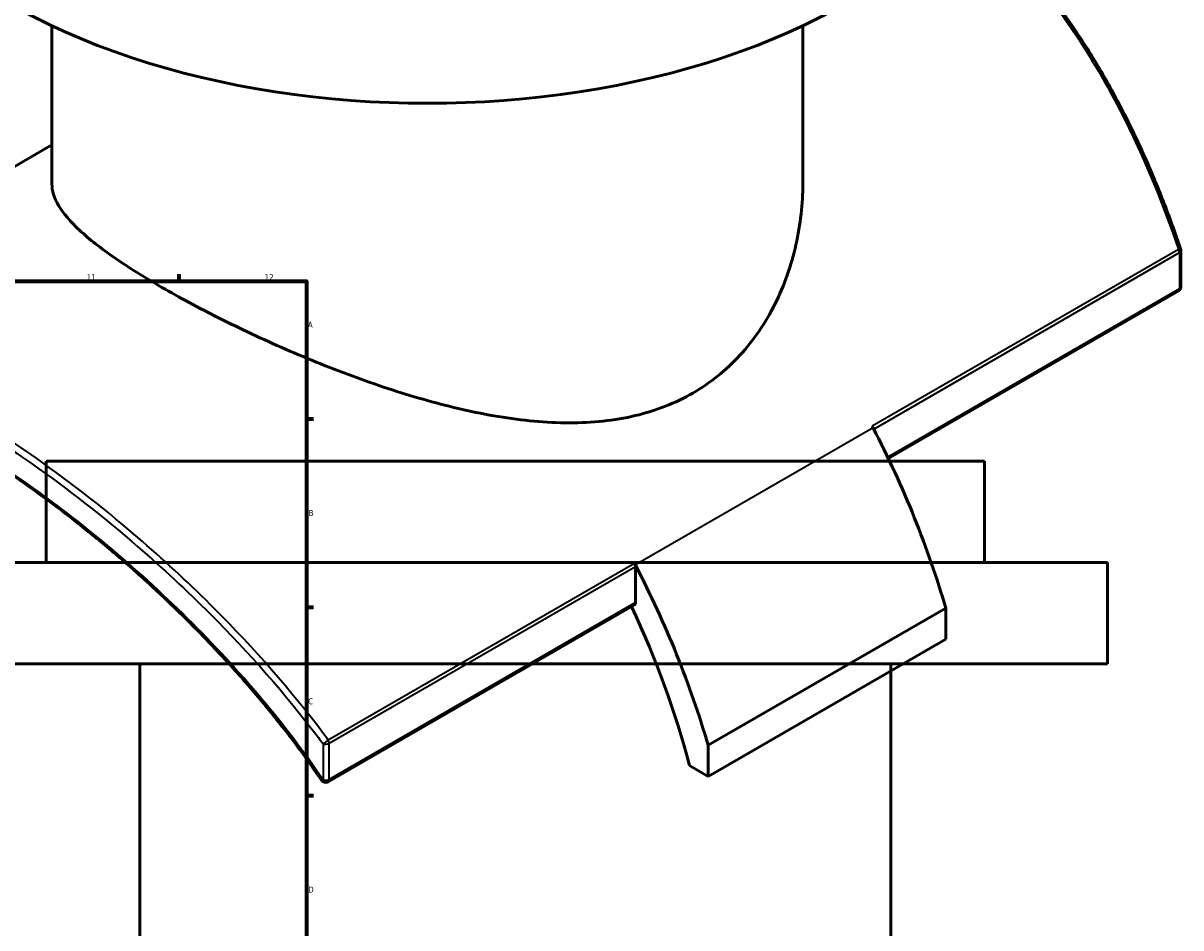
# Model space of a CAD drawing. Header units: millimetres. Extents: x -634 to 1168, y -305 to 951.
# Tile 10 of 11: x 709 to 1166, y 319 to 676. Entities that reach past the tile are written whole.
import ezdxf

# ---------------------------------------------------------------- set-up
doc = ezdxf.new("R2010")
doc.units = ezdxf.units.MM
for name, color, linetype, lineweight in [('Border (ANSI)', 7, 'Continuous', 70), ('Visible (ANSI)', 7, 'Continuous', 50), ('Visible Narrow (ANSI)', 7, 'Continuous', 35)]:
    doc.layers.add(name, color=color, linetype=linetype, lineweight=lineweight)
doc.styles.add('Note Text (ANSI)', font='tahoma.ttf')

# ---------------------------------------------------------------- blocks, each defined once
blk = doc.blocks.new('Borders Default Border')
at = {"layer": 'Border (ANSI)'}
for p, q in [((770.92, 574), (770.92, 576.8)), ((821, 519.75), (823.8, 519.75)), ((821, 445.5), (823.8, 445.5)), ((821, 371.25), (823.8, 371.25))]:
    blk.add_line(p, q, dxfattribs=at)
at = {"layer": 'Border (ANSI)', "flags": 128}
blk.add_lwpolyline([(20, 20), (20, 574), (821, 574), (821, 20), (20, 20)], dxfattribs=at)
at = {"layer": 'Border (ANSI)', "color": 5, "true_color": 0x0000ff, "char_height": 2.4, "attachment_point": 7, "style": 'Note Text (ANSI)'}
for s, insert in [('11', (734.43, 574.4)), ('12', (804.52, 574.4)), ('A', (821.58, 555.68)), ('B', (821.87, 481.43)), ('C', (821.71, 407.13)), ('D', (821.72, 332.93))]:
    blk.add_mtext(s, dxfattribs=dict(at, insert=insert))

msp = doc.modelspace()

# ---------------------------------------------------------------- linework, layer by layer
at = {"layer": 'Visible (ANSI)'}
for p, q in [((720.7, 612.42), (720.7, 674.73)), ((1016.7, 612.42), (1016.7, 674.73)), ((720.7, 627.75), (578.71, 545.78)), ((1165.74, 571.91), (1165.74, 586.14)), ((1164.74, 570.17), (1050.42, 504.17)), ((1088.38, 503.12), (718.38, 503.12)), ((718.38, 463.12), (718.38, 503.12)), ((1088.38, 463.12), (1088.38, 503.12)), ((1136.88, 463.12), (669.88, 463.12)), ((950.72, 447.29), (950.72, 461.52)), ((1136.88, 423.12), (1136.88, 463.12)), ((950.31, 446.37), (829.56, 376.66)), ((1073.05, 445.13), (979.36, 391.04)), ((1073.05, 445.13), (1073.05, 432.89)), ((1073.05, 432.89), (979.36, 378.79)), ((1136.88, 423.12), (669.88, 423.12)), ((755.38, 243.12), (755.38, 423.12)), ((1051.38, 243.12), (1051.38, 423.12)), ((979.36, 378.79), (979.36, 391.04)), ((972.01, 383.03), (979.36, 378.79))]:
    msp.add_line(p, q, dxfattribs=at)
for centre, start, end in [((1163.74, 586.14), 0, 18.6795), ((1163.74, 571.91), 300, 0), ((828.56, 378.39), 214.0489, 300)]:
    msp.add_arc(centre, 2, start, end, dxfattribs=at)
for centre, major_axis, start_param, end_param in [((868.7, 779), (-233.5, 0), 0, 3.141593), ((915.54, 463.12), (120, -207.85), 1.493842, 1.496945), ((915.54, 463.12), (120, -207.85), 1.16685, 1.493842), ((949.31, 462.34), (1, -1.73), 0.785398, 1.496945), ((821.85, 409.03), (-120, 207.85), 4.635435, 4.638537), ((821.85, 409.03), (-120, 207.85), 4.308443, 4.635435), ((949.31, 448.1), (1, -1.73), 0, 0.785398), ((821.85, 409.03), (112.5, -194.86), 1.122147, 1.428592)]:
    msp.add_ellipse(centre, major_axis=major_axis, ratio=0.57735, start_param=start_param, end_param=end_param, dxfattribs=at)
for points, knots in [([(1165.64, 586.78), (1163.52, 593.04), (1161.27, 599.24), (1156.5, 611.49), (1153.98, 617.54), (1148.66, 629.42), (1145.87, 635.26), (1140.03, 646.64), (1136.99, 652.18), (1130.68, 662.91), (1127.41, 668.11), (1120.67, 678.1), (1117.19, 682.9), (1110.06, 692.09), (1106.41, 696.48), (1098.93, 704.82), (1095.11, 708.78), (1087.69, 715.91), (1084.09, 719.12), (1080.43, 722.17)], [2.357199, 2.357199, 2.357199, 2.357199, 4.332698, 4.332698, 6.308196, 6.308196, 8.281339, 8.281339, 10.236129, 10.236129, 12.165617, 12.165617, 14.066053, 14.066053, 15.936642, 15.936642, 17.7791, 17.7791, 19.429495, 19.429495, 19.429495, 19.429495]), ([(973.35, 529.92), (969.94, 527.95), (966.33, 526.21), (958.75, 523.24), (954.79, 522), (942.47, 519.07), (933.68, 518.17), (915.5, 518.18), (906.09, 519.09), (887.25, 522.22), (877.82, 524.42), (859.64, 529.51), (850.23, 532.57), (831.37, 539.45), (821.93, 543.25), (803.68, 551.2), (794.86, 555.35), (778.42, 563.6), (770.81, 567.71), (757.28, 575.52), (751, 579.43), (740.05, 586.99), (735.38, 590.64), (727.93, 597.52), (725.16, 600.77), (721.54, 606.87), (720.7, 609.73), (720.7, 612.42)], [0, 0, 0, 0, 1.446356, 1.446356, 2.892712, 2.892712, 5.785423, 5.785423, 8.678135, 8.678135, 11.570846, 11.570846, 14.442183, 14.442183, 17.31352, 17.31352, 20.184857, 20.184857, 23.056194, 23.056194, 25.927531, 25.927531, 28.798868, 28.798868, 31.670205, 31.670205, 34.541542, 34.541542, 34.541542, 34.541542]), ([(1016.7, 612.42), (1016.7, 604.6), (1015.84, 596.45), (1012.21, 580.36), (1009.44, 572.42), (1002.03, 557.63), (997.38, 550.77), (989.18, 541.85), (986.24, 539.11), (980.03, 534.12), (976.76, 531.89), (973.35, 529.92)], [80.65393, 80.65393, 80.65393, 80.65393, 83.546642, 83.546642, 86.439354, 86.439354, 89.332065, 89.332065, 90.778421, 90.778421, 92.224777, 92.224777, 92.224777, 92.224777]), ([(826.91, 377.27), (823.53, 382.27), (820, 387.21), (812.66, 397), (808.85, 401.85), (800.99, 411.39), (796.95, 416.09), (788.69, 425.31), (784.47, 429.82), (775.92, 438.63), (771.6, 442.92), (762.88, 451.26), (758.49, 455.31), (749.71, 463.13), (745.32, 466.91), (736.55, 474.19), (732.18, 477.7), (723.5, 484.42), (719.2, 487.64), (710.66, 493.8), (706.43, 496.73), (698.08, 502.31), (693.95, 504.95), (685.82, 509.95), (681.8, 512.31), (673.91, 516.73), (670.02, 518.79), (662.38, 522.61), (658.63, 524.37), (651.28, 527.58), (647.68, 529.03), (640.63, 531.61), (637.18, 532.74), (630.46, 534.67), (627.19, 535.47), (620.82, 536.72), (617.72, 537.16), (611.77, 537.7), (608.92, 537.78), (604.13, 537.61), (602.14, 537.43), (598.79, 536.95), (597.39, 536.68), (593.98, 535.88), (592.02, 535.27), (588.26, 533.8), (586.46, 532.93), (584.74, 531.94)], [7.529709, 7.529709, 7.529709, 7.529709, 9.38958, 9.38958, 11.25888, 11.25888, 13.128073, 13.128073, 14.987869, 14.987869, 16.83058, 16.83058, 18.650895, 18.650895, 20.446097, 20.446097, 22.21592, 22.21592, 23.962276, 23.962276, 25.688952, 25.688952, 27.400977, 27.400977, 29.104042, 29.104042, 30.804024, 30.804024, 32.506738, 32.506738, 34.217832, 34.217832, 35.942628, 35.942628, 37.686162, 37.686162, 39.453651, 39.453651, 41.221092, 41.221092, 42.546673, 42.546673, 43.540858, 43.540858, 45.032137, 45.032137, 46.523416, 46.523416, 46.523416, 46.523416])]:
    msp.add_open_spline(points, degree=3, knots=knots, dxfattribs=at)
at = {"layer": 'Visible Narrow (ANSI)'}
for p, q in [((1164.81, 586.59), (1044.07, 516.88)), ((1044.65, 515.75), (1165.15, 585.32)), ((1165.15, 585.32), (1165.15, 571.09)), ((1165.15, 571.09), (1050.17, 504.7)), ((1044.41, 516.22), (950.72, 462.13)), ((950.38, 462.78), (829.63, 393.07)), ((829.98, 391.81), (950.72, 461.52)), ((950.72, 447.29), (829.98, 377.58)), ((827.61, 391.61), (827.61, 377.38)), ((829.98, 377.58), (829.98, 391.81))]:
    msp.add_line(p, q, dxfattribs=at)
for centre, major_axis, ratio, start_param, end_param in [((1163.74, 586.14), (1.89, 0.64), 0.049889, 0, 0.953223), ((1163.74, 586.14), (1, -1.73), 0.57735, 0.785398, 1.496945), ((1163.74, 586.14), (2, 0), 0.57735, 5.497787, 6.283185), ((1163.74, 571.91), (1, -1.73), 0.57735, 0, 0.785398), ((1163.74, 571.91), (2, 0), 0.57735, 5.497787, 6.283185), ((828.56, 392.63), (-1.61, -1.19), 0.16821, 0.814404, 2.169546), ((828.56, 392.63), (-1, 1.73), 0.57735, 3.926991, 4.638537), ((828.56, 392.63), (2, 0), 0.57735, 4.213438, 5.497787), ((828.56, 378.39), (-1.66, -1.12), 0.207573, 0, 0.822599), ((828.56, 378.39), (-2, 0), 0.57735, 1.071845, 2.356194), ((828.56, 378.39), (1, -1.73), 0.57735, 0, 0.785398)]:
    msp.add_ellipse(centre, major_axis=major_axis, ratio=ratio, start_param=start_param, end_param=end_param, dxfattribs=at)
for points, knots in [([(1079.98, 721.61), (1081.48, 720.36), (1082.96, 719.07), (1096.56, 706.98), (1107.82, 694.32), (1125.18, 670.31), (1131.83, 659.69), (1148.04, 630.06), (1156.65, 610.13), (1164.14, 588.56), (1164.48, 587.57), (1164.81, 586.59)], [-19.337002, -19.337002, -19.337002, -19.337002, -18.659784, -18.659784, -13.086258, -13.086258, -9.163512, -9.163512, -2.667432, -2.667432, -2.357199, -2.357199, -2.357199, -2.357199]), ([(829.63, 393.07), (829.02, 393.9), (828.41, 394.73), (814.84, 412.79), (800.32, 429.3), (775.67, 454.06), (766.08, 462.98), (742.54, 483.42), (728.44, 494.45), (703.75, 511.84), (693.06, 518.7), (682.73, 524.66), (672.39, 530.63), (662.41, 535.7), (640.83, 545.03), (629.57, 548.64), (612.21, 551.82), (605.56, 552.27), (591.65, 551.27), (584.74, 549.26), (578.71, 545.78)], [-43.657289, -43.657289, -43.657289, -43.657289, -43.34691, -43.34691, -36.850723, -36.850723, -32.928141, -32.928141, -27.354617, -27.354617, -23.007258, -23.007258, -23.007258, -18.659899, -18.659899, -13.086375, -13.086375, -9.163793, -9.163793, -4.147314, -4.147314, -4.147314, -4.147314]), ([(571.9, 539.25), (572.23, 539.52), (572.56, 539.79), (579.99, 545.61), (588.52, 548.7), (604.62, 549.79), (611.22, 549.32), (628.47, 546.12), (639.65, 542.5), (661.11, 533.2), (671.03, 528.15), (681.31, 522.21), (691.59, 516.28), (702.22, 509.46), (726.81, 492.19), (740.84, 481.24), (764.28, 460.95), (773.83, 452.09), (798.39, 427.54), (812.87, 411.16), (826.38, 393.25), (827, 392.43), (827.61, 391.61)], [2.357227, 2.357227, 2.357227, 2.357227, 2.667606, 2.667606, 9.163793, 9.163793, 13.086375, 13.086375, 18.659899, 18.659899, 23.007258, 23.007258, 23.007258, 27.354617, 27.354617, 32.928141, 32.928141, 36.850723, 36.850723, 43.34691, 43.34691, 43.657289, 43.657289, 43.657289, 43.657289]), ([(827.61, 377.38), (820.22, 388.28), (812.13, 398.92), (794.26, 420.28), (784.4, 430.94), (763.95, 451.21), (753.36, 460.83), (732.34, 478.42), (721.93, 486.44), (701.34, 501), (691.16, 507.55), (681.31, 513.23), (671.46, 518.92), (661.94, 523.75), (643.86, 531.51), (635.31, 534.44), (619.08, 538.35), (611.45, 539.26), (597.55, 538.81), (591.29, 537.46), (580.52, 532.64), (575.92, 529.33), (571.9, 525.01)], [7.529709, 7.529709, 7.529709, 7.529709, 11.56092, 11.56092, 15.889098, 15.889098, 20.217281, 20.217281, 24.383677, 24.383677, 28.550077, 28.550077, 28.550077, 32.716478, 32.716478, 36.882874, 36.882874, 41.211057, 41.211057, 45.539235, 45.539235, 49.570453, 49.570453, 49.570453, 49.570453])]:
    msp.add_open_spline(points, degree=3, knots=knots, dxfattribs=at)

# ---------------------------------------------------------------- block references
msp.add_blockref('Borders Default Border', (0, 0))

doc.saveas('drawing.dxf')
